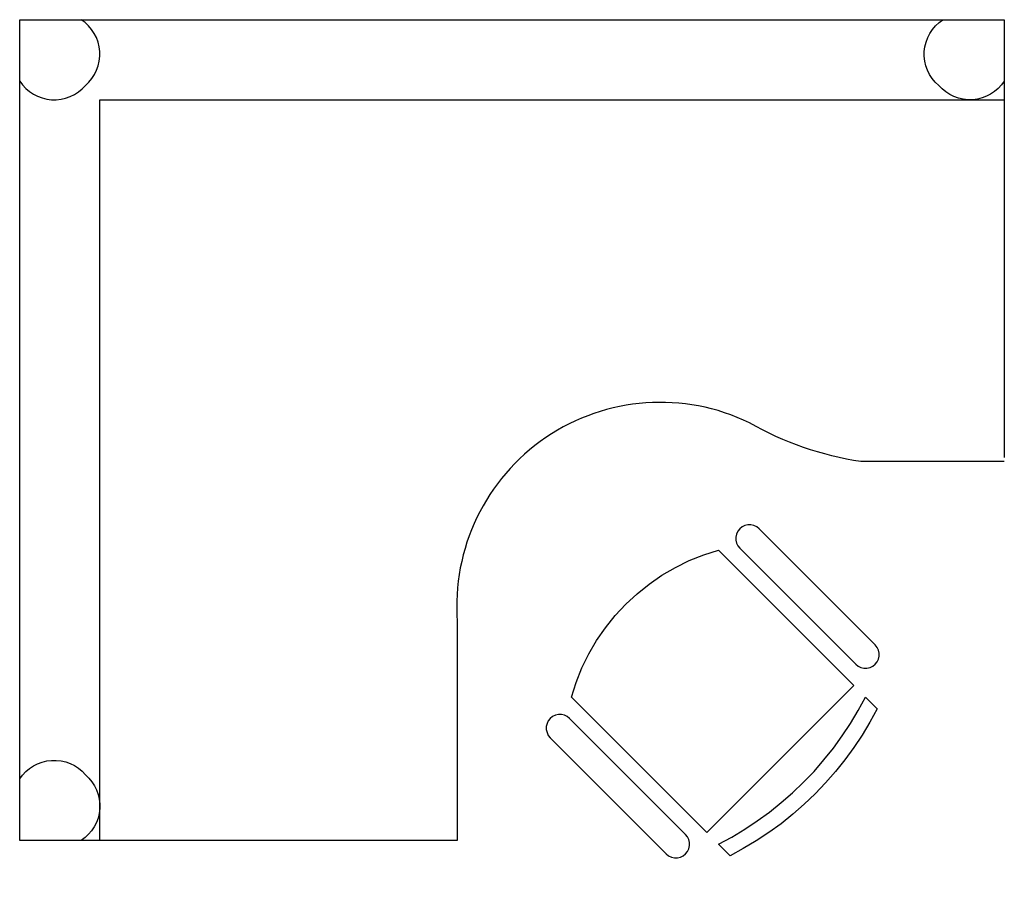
# Model space of a CAD drawing. Header units: metres. Extents: x 0 to 1.8, y 0.08 to 1.69.
import ezdxf

# ---------------------------------------------------------------- set-up
doc = ezdxf.new("R2010")
doc.units = ezdxf.units.M

# ---------------------------------------------------------------- blocks, each defined once
blk = doc.blocks.new('FAUTA')
at = {"color": 0}
for p, q in [((-6.88, -0.03), (-4.14, 0.27)), ((-4.14, 0.27), (-1.39, 0.46)), ((-1.39, 0.46), (1.37, 0.52)), ((1.37, 0.52), (4.13, 0.46)), ((4.13, 0.46), (6.88, 0.27)), ((6.88, 0.27), (9.62, -0.03)), ((-17.63, -2.48), (-14.99, -1.69)), ((-14.99, -1.69), (-12.31, -1.02)), ((-12.31, -1.02), (-9.61, -0.47)), ((-9.61, -0.47), (-6.88, -0.03)), ((9.62, -0.03), (12.35, -0.47)), ((12.35, -0.47), (15.05, -1.02)), ((15.05, -1.02), (17.73, -1.69)), ((17.73, -1.69), (20.37, -2.48)), ((-17.63, -5.48), (-17.63, -2.48)), ((-9.61, -3.47), (-12.31, -4.02)), ((-6.88, -3.03), (-9.61, -3.47)), ((-4.14, -2.73), (-6.88, -3.03)), ((-1.39, -2.54), (-4.14, -2.73)), ((1.37, -2.48), (-1.39, -2.54)), ((4.13, -2.54), (1.37, -2.48)), ((6.88, -2.73), (4.13, -2.54)), ((9.62, -3.03), (6.88, -2.73)), ((12.35, -3.47), (9.62, -3.03)), ((15.05, -4.02), (12.35, -3.47)), ((20.37, -2.48), (20.37, -5.48)), ((-14.99, -4.69), (-17.63, -5.48)), ((-12.31, -4.02), (-14.99, -4.69)), ((17.73, -4.69), (15.05, -4.02)), ((20.37, -5.48), (17.73, -4.69)), ((-24.21, -8.73), (-24.69, -9.03)), ((-23.69, -8.54), (-24.21, -8.73)), ((-23.13, -8.48), (-23.69, -8.54)), ((-22.57, -8.54), (-23.13, -8.48)), ((-22.05, -8.73), (-22.57, -8.54)), ((-21.57, -9.03), (-22.05, -8.73)), ((-17.63, -8.48), (20.37, -8.48)), ((-17.63, -10.98), (-17.63, -8.48)), ((20.37, -8.48), (20.37, -43.48)), ((24.79, -8.73), (24.31, -9.03)), ((25.31, -8.54), (24.79, -8.73)), ((25.87, -8.48), (25.31, -8.54)), ((26.43, -8.54), (25.87, -8.48)), ((26.95, -8.73), (26.43, -8.54)), ((27.43, -9.03), (26.95, -8.73)), ((-25.57, -10.42), (-25.63, -10.98)), ((-25.38, -9.9), (-25.57, -10.42)), ((-25.08, -9.42), (-25.38, -9.9)), ((-24.69, -9.03), (-25.08, -9.42)), ((-21.18, -9.42), (-21.57, -9.03)), ((-20.88, -9.9), (-21.18, -9.42)), ((-20.69, -10.42), (-20.88, -9.9)), ((-20.63, -10.98), (-20.69, -10.42)), ((23.43, -10.42), (23.37, -10.98)), ((23.62, -9.9), (23.43, -10.42)), ((23.92, -9.42), (23.62, -9.9)), ((24.31, -9.03), (23.92, -9.42)), ((27.82, -9.42), (27.43, -9.03)), ((28.12, -9.9), (27.82, -9.42)), ((28.31, -10.42), (28.12, -9.9)), ((28.37, -10.98), (28.31, -10.42)), ((-25.63, -10.98), (-25.63, -40.98)), ((-20.63, -40.98), (-20.63, -10.98)), ((-17.63, -43.48), (-17.63, -10.98)), ((23.37, -10.98), (23.37, -40.98)), ((28.37, -40.98), (28.37, -10.98)), ((-25.63, -40.98), (-25.57, -41.54)), ((-20.69, -41.54), (-20.63, -40.98)), ((23.37, -40.98), (23.43, -41.54)), ((28.31, -41.54), (28.37, -40.98)), ((-25.57, -41.54), (-25.38, -42.06)), ((-25.38, -42.06), (-25.08, -42.54)), ((-25.08, -42.54), (-24.69, -42.93)), ((-24.69, -42.93), (-24.21, -43.23)), ((-22.05, -43.23), (-21.57, -42.93)), ((-21.57, -42.93), (-21.18, -42.54)), ((-21.18, -42.54), (-20.88, -42.06)), ((-20.88, -42.06), (-20.69, -41.54)), ((23.43, -41.54), (23.62, -42.06)), ((23.62, -42.06), (23.92, -42.54)), ((23.92, -42.54), (24.31, -42.93)), ((24.31, -42.93), (24.79, -43.23)), ((26.95, -43.23), (27.43, -42.93)), ((27.43, -42.93), (27.82, -42.54)), ((27.82, -42.54), (28.12, -42.06)), ((28.12, -42.06), (28.31, -41.54)), ((-24.21, -43.23), (-23.69, -43.42)), ((-23.69, -43.42), (-23.13, -43.48)), ((-23.13, -43.48), (-22.57, -43.42)), ((-22.57, -43.42), (-22.05, -43.23)), ((-15.11, -44.78), (-17.63, -43.48)), ((-12.5, -45.9), (-15.11, -44.78)), ((17.85, -44.78), (15.24, -45.9)), ((20.37, -43.48), (17.85, -44.78)), ((24.79, -43.23), (25.31, -43.42)), ((25.31, -43.42), (25.87, -43.48)), ((25.87, -43.48), (26.43, -43.42)), ((26.43, -43.42), (26.95, -43.23)), ((-9.82, -46.82), (-12.5, -45.9)), ((15.24, -45.9), (12.56, -46.82)), ((-7.07, -47.54), (-9.82, -46.82)), ((-4.29, -48.06), (-7.07, -47.54)), ((-1.47, -48.38), (-4.29, -48.06)), ((1.37, -48.48), (-1.47, -48.38)), ((4.21, -48.38), (1.37, -48.48)), ((7.03, -48.06), (4.21, -48.38)), ((9.81, -47.54), (7.03, -48.06)), ((12.56, -46.82), (9.81, -47.54))]:
    blk.add_line(p, q, dxfattribs=at)
blk = doc.blocks.new('A$C77057604')
at = {"color": 0}
for p, q in [((0.1464, 0.0316), (0.1464, 1.3852)), ((0.1464, 1.3852), (1.8, 1.3852))]:
    blk.add_line(p, q, dxfattribs=at)
for points in [[(1.8, 0.7239), (1.5379, 0.7239, -0.091251), (1.3342, 0.7947, 0.579278), (0.8, 0.4316), (0.8, 0.0316), (0, 0.0316), (0, 1.5316), (1.8, 1.5316), (1.8, 0.7316)], [(0, 1.4194, 0.502552), (0.12, 1.4116, 0.502552), (0.1123, 1.5316)], [(1.8, 1.4194, -0.502552), (1.68, 1.4116, -0.502552), (1.6877, 1.5316)], [(0, 0.1439, -0.502552), (0.12, 0.1516, -0.502552), (0.1123, 0.0316)]]:
    blk.add_lwpolyline(points, format="xyb", dxfattribs=at)
at = {"color": 0, "xscale": 0.01000000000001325, "yscale": 0.01000000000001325, "zscale": 0.01000000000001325, "rotation": 224.9881096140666}
blk.add_blockref('FAUTA', (1.4602, 0.13), dxfattribs=at)

msp = doc.modelspace()

# ---------------------------------------------------------------- block references
msp.add_blockref('A$C77057604', (0.0033, 0.1565))

doc.saveas('drawing.dxf')
